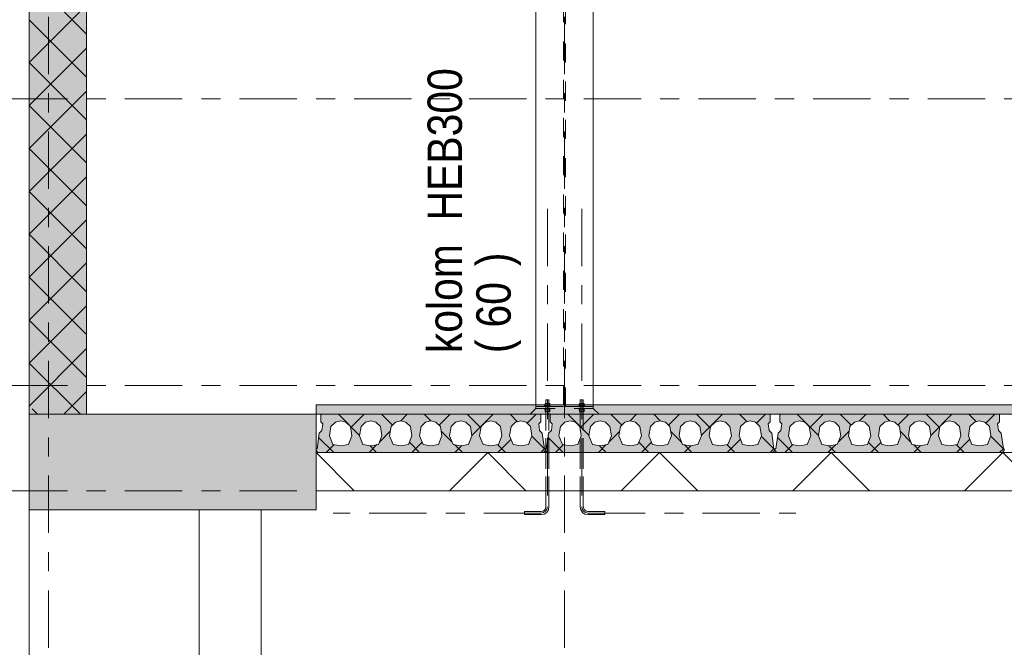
# Model space of a CAD drawing. Header units: millimetres. Extents: x -923 to -82, y -1402 to -808.
# Tile 77 of 109: x -389 to -337, y -999 to -966. Entities that reach past the tile are written whole.
import ezdxf

# ---------------------------------------------------------------- set-up
doc = ezdxf.new("R2010")
doc.units = ezdxf.units.MM
for name, pattern in [('XKITLINE00', [0]), ('XKITLINE01', [4, 1, -1, 1, -1]), ('XKITLINE03', [6, 3, -1, 1, -1])]:
    doc.linetypes.add(name, pattern=pattern)
for name, color, linetype, lineweight in [('Onderdeel', 2, 'Continuous', 0), ('Onderdeel label', 2, 'Continuous', 0), ('Stramien', 4, 'Continuous', 0)]:
    doc.layers.add(name, color=color, linetype=linetype, lineweight=lineweight)
doc.styles.add('ARIAL', font='arial.ttf')

msp = doc.modelspace()

# ---------------------------------------------------------------- hatches: boundary and pattern name
at = {"layer": 'Onderdeel'}
for points in [[(-388.083, -986.314), (-388.083, -857.914), (-385.083, -857.914), (-385.083, -986.314)], [(-373.083, -986.314), (-373.083, -985.814), (-247.385, -985.814), (-247.385, -986.314)], [(-388.083, -991.314), (-388.083, -986.314), (-373.083, -986.314), (-373.083, -991.314)]]:
    msp.add_hatch(color=256, dxfattribs=at).paths.add_polyline_path(points, flags=17)
h = msp.add_hatch(color=256, dxfattribs=at)
h.paths.add_polyline_path([(-361.248, -987.308), (-361.133, -988.114), (-361.083, -988.114), (-361.083, -988.214), (-361.183, -988.314), (-372.983, -988.314), (-373.083, -988.214), (-373.083, -988.114), (-373.033, -988.114), (-372.918, -987.308), (-372.776, -987.166), (-372.727, -986.82), (-372.833, -986.714), (-372.833, -986.314), (-361.333, -986.314), (-361.333, -986.714), (-361.439, -986.82), (-361.389, -987.166)], flags=17)
h.paths.add_polyline_path([(-362.778, -987.887), (-362.373, -987.964), (-361.967, -987.887), (-361.788, -987.445), (-361.863, -986.961), (-362.101, -986.73), (-362.373, -986.664), (-362.644, -986.73), (-362.882, -986.961), (-362.958, -987.445)])
h.paths.add_polyline_path([(-364.348, -987.887), (-363.943, -987.964), (-363.537, -987.887), (-363.358, -987.445), (-363.433, -986.961), (-363.671, -986.73), (-363.943, -986.664), (-364.214, -986.73), (-364.452, -986.961), (-364.528, -987.445)])
h.paths.add_polyline_path([(-365.918, -987.887), (-365.513, -987.964), (-365.107, -987.887), (-364.928, -987.445), (-365.003, -986.961), (-365.241, -986.73), (-365.513, -986.664), (-365.784, -986.73), (-366.022, -986.961), (-366.098, -987.445)])
h.paths.add_polyline_path([(-367.488, -987.887), (-367.083, -987.964), (-366.677, -987.887), (-366.498, -987.445), (-366.573, -986.961), (-366.811, -986.73), (-367.083, -986.664), (-367.354, -986.73), (-367.592, -986.961), (-367.668, -987.445)])
h.paths.add_polyline_path([(-369.058, -987.887), (-368.653, -987.964), (-368.247, -987.887), (-368.068, -987.445), (-368.143, -986.961), (-368.381, -986.73), (-368.653, -986.664), (-368.924, -986.73), (-369.162, -986.961), (-369.238, -987.445)])
h.paths.add_polyline_path([(-370.628, -987.887), (-370.223, -987.964), (-369.817, -987.887), (-369.638, -987.445), (-369.713, -986.961), (-369.951, -986.73), (-370.223, -986.664), (-370.494, -986.73), (-370.732, -986.961), (-370.808, -987.445)])
h.paths.add_polyline_path([(-372.198, -987.887), (-371.793, -987.964), (-371.387, -987.887), (-371.208, -987.445), (-371.283, -986.961), (-371.521, -986.73), (-371.793, -986.664), (-372.064, -986.73), (-372.302, -986.961), (-372.378, -987.445)])
h = msp.add_hatch(color=256, dxfattribs=at)
h.paths.add_polyline_path([(-349.248, -987.308), (-349.133, -988.114), (-349.083, -988.114), (-349.083, -988.214), (-349.183, -988.314), (-360.983, -988.314), (-361.083, -988.214), (-361.083, -988.114), (-361.033, -988.114), (-360.918, -987.308), (-360.776, -987.166), (-360.727, -986.82), (-360.833, -986.714), (-360.833, -986.314), (-349.333, -986.314), (-349.333, -986.714), (-349.439, -986.82), (-349.389, -987.166)], flags=17)
h.paths.add_polyline_path([(-350.778, -987.887), (-350.373, -987.964), (-349.967, -987.887), (-349.788, -987.445), (-349.863, -986.961), (-350.101, -986.73), (-350.373, -986.664), (-350.644, -986.73), (-350.882, -986.961), (-350.958, -987.445)])
h.paths.add_polyline_path([(-352.348, -987.887), (-351.943, -987.964), (-351.537, -987.887), (-351.358, -987.445), (-351.433, -986.961), (-351.671, -986.73), (-351.943, -986.664), (-352.214, -986.73), (-352.452, -986.961), (-352.528, -987.445)])
h.paths.add_polyline_path([(-353.918, -987.887), (-353.513, -987.964), (-353.107, -987.887), (-352.928, -987.445), (-353.003, -986.961), (-353.241, -986.73), (-353.513, -986.664), (-353.784, -986.73), (-354.022, -986.961), (-354.098, -987.445)])
h.paths.add_polyline_path([(-355.488, -987.887), (-355.083, -987.964), (-354.677, -987.887), (-354.498, -987.445), (-354.573, -986.961), (-354.811, -986.73), (-355.083, -986.664), (-355.354, -986.73), (-355.592, -986.961), (-355.668, -987.445)])
h.paths.add_polyline_path([(-357.058, -987.887), (-356.653, -987.964), (-356.247, -987.887), (-356.068, -987.445), (-356.143, -986.961), (-356.381, -986.73), (-356.653, -986.664), (-356.924, -986.73), (-357.162, -986.961), (-357.238, -987.445)])
h.paths.add_polyline_path([(-358.628, -987.887), (-358.223, -987.964), (-357.817, -987.887), (-357.638, -987.445), (-357.713, -986.961), (-357.951, -986.73), (-358.223, -986.664), (-358.494, -986.73), (-358.732, -986.961), (-358.808, -987.445)])
h.paths.add_polyline_path([(-360.198, -987.887), (-359.793, -987.964), (-359.387, -987.887), (-359.208, -987.445), (-359.283, -986.961), (-359.521, -986.73), (-359.793, -986.664), (-360.064, -986.73), (-360.302, -986.961), (-360.378, -987.445)])
h = msp.add_hatch(color=256, dxfattribs=at)
h.paths.add_polyline_path([(-337.248, -987.308), (-337.133, -988.114), (-337.083, -988.114), (-337.083, -988.214), (-337.183, -988.314), (-348.983, -988.314), (-349.083, -988.214), (-349.083, -988.114), (-349.033, -988.114), (-348.918, -987.308), (-348.776, -987.166), (-348.727, -986.82), (-348.833, -986.714), (-348.833, -986.314), (-337.333, -986.314), (-337.333, -986.714), (-337.439, -986.82), (-337.389, -987.166)], flags=17)
h.paths.add_polyline_path([(-338.778, -987.887), (-338.373, -987.964), (-337.967, -987.887), (-337.788, -987.445), (-337.863, -986.961), (-338.101, -986.73), (-338.373, -986.664), (-338.644, -986.73), (-338.882, -986.961), (-338.958, -987.445)])
h.paths.add_polyline_path([(-340.348, -987.887), (-339.943, -987.964), (-339.537, -987.887), (-339.358, -987.445), (-339.433, -986.961), (-339.671, -986.73), (-339.943, -986.664), (-340.214, -986.73), (-340.452, -986.961), (-340.528, -987.445)])
h.paths.add_polyline_path([(-341.918, -987.887), (-341.513, -987.964), (-341.107, -987.887), (-340.928, -987.445), (-341.003, -986.961), (-341.241, -986.73), (-341.513, -986.664), (-341.784, -986.73), (-342.022, -986.961), (-342.098, -987.445)])
h.paths.add_polyline_path([(-343.488, -987.887), (-343.083, -987.964), (-342.677, -987.887), (-342.498, -987.445), (-342.573, -986.961), (-342.811, -986.73), (-343.083, -986.664), (-343.354, -986.73), (-343.592, -986.961), (-343.668, -987.445)])
h.paths.add_polyline_path([(-345.058, -987.887), (-344.653, -987.964), (-344.247, -987.887), (-344.068, -987.445), (-344.143, -986.961), (-344.381, -986.73), (-344.653, -986.664), (-344.924, -986.73), (-345.162, -986.961), (-345.238, -987.445)])
h.paths.add_polyline_path([(-346.628, -987.887), (-346.223, -987.964), (-345.817, -987.887), (-345.638, -987.445), (-345.713, -986.961), (-345.951, -986.73), (-346.223, -986.664), (-346.494, -986.73), (-346.732, -986.961), (-346.808, -987.445)])
h.paths.add_polyline_path([(-348.198, -987.887), (-347.793, -987.964), (-347.387, -987.887), (-347.208, -987.445), (-347.283, -986.961), (-347.521, -986.73), (-347.793, -986.664), (-348.064, -986.73), (-348.302, -986.961), (-348.378, -987.445)])

# ---------------------------------------------------------------- linework, layer by layer
at = {"layer": 'Onderdeel', "linetype": 'XKITLINE00', "lineweight": 0}
for p, q in [((-388.083, -857.914), (-388.083, -986.314)), ((-385.083, -857.914), (-385.083, -986.314)), ((-358.583, -874.814), (-358.583, -985.814)), ((-361.583, -945.314), (-361.583, -985.814)), ((-385.083, -966.432), (-388.083, -963.432)), ((-388.083, -967.922), (-385.083, -964.922)), ((-385.083, -968.677), (-388.083, -965.677)), ((-388.083, -970.167), (-385.083, -967.167)), ((-385.083, -970.922), (-388.083, -967.922)), ((-388.083, -972.412), (-385.083, -969.412)), ((-385.083, -973.167), (-388.083, -970.167)), ((-388.083, -974.657), (-385.083, -971.657)), ((-385.083, -975.412), (-388.083, -972.412)), ((-388.083, -976.902), (-385.083, -973.902)), ((-385.083, -977.657), (-388.083, -974.657)), ((-388.083, -979.147), (-385.083, -976.147)), ((-385.083, -979.902), (-388.083, -976.902)), ((-388.083, -981.392), (-385.083, -978.392)), ((-385.083, -982.147), (-388.083, -979.147)), ((-388.083, -983.637), (-385.083, -980.637)), ((-385.083, -984.392), (-388.083, -981.392)), ((-388.083, -985.882), (-385.083, -982.882)), ((-385.406, -986.314), (-388.083, -983.637)), ((-386.269, -986.314), (-385.083, -985.127)), ((-387.651, -986.314), (-387.928, -986.036)), ((-373.083, -986.314), (-373.083, -985.814)), ((-373.083, -985.814), (-247.385, -985.814)), ((-388.083, -986.314), (-385.083, -986.314)), ((-388.083, -986.314), (-373.083, -986.314)), ((-388.083, -991.314), (-388.083, -986.314)), ((-385.083, -986.314), (-385.083, -986.314)), ((-373.083, -986.314), (-247.385, -986.314)), ((-373.083, -991.314), (-373.083, -986.314)), ((-372.833, -986.314), (-361.333, -986.314)), ((-372.833, -986.314), (-372.833, -986.714)), ((-372.833, -986.343), (-372.811, -986.321)), ((-372.833, -986.714), (-372.727, -986.82)), ((-372.064, -986.73), (-372.302, -986.961)), ((-371.793, -986.664), (-372.064, -986.73)), ((-370.804, -987.422), (-371.913, -986.314)), ((-371.521, -986.73), (-371.793, -986.664)), ((-371.283, -986.961), (-371.521, -986.73)), ((-371.273, -987.028), (-370.558, -986.314)), ((-370.732, -986.961), (-370.494, -986.73)), ((-370.494, -986.73), (-370.223, -986.664)), ((-370.223, -986.664), (-369.951, -986.73)), ((-369.951, -986.73), (-369.713, -986.961)), ((-369.09, -986.891), (-369.668, -986.314)), ((-369.162, -986.961), (-368.924, -986.73)), ((-368.924, -986.73), (-368.653, -986.664)), ((-368.667, -986.667), (-368.313, -986.314)), ((-368.653, -986.664), (-368.381, -986.73)), ((-368.381, -986.73), (-368.143, -986.961)), ((-367.592, -986.961), (-367.354, -986.73)), ((-367.067, -986.669), (-367.423, -986.314)), ((-367.354, -986.73), (-367.083, -986.664)), ((-367.083, -986.664), (-366.811, -986.73)), ((-366.811, -986.73), (-366.573, -986.961)), ((-366.645, -986.891), (-366.068, -986.314)), ((-366.022, -986.961), (-365.784, -986.73)), ((-365.784, -986.73), (-365.513, -986.664)), ((-365.513, -986.664), (-365.241, -986.73)), ((-365.241, -986.73), (-365.003, -986.961)), ((-364.463, -987.029), (-365.178, -986.314)), ((-364.931, -987.422), (-363.823, -986.314)), ((-364.452, -986.961), (-364.214, -986.73)), ((-364.214, -986.73), (-363.943, -986.664)), ((-363.943, -986.664), (-363.671, -986.73)), ((-363.671, -986.73), (-363.433, -986.961)), ((-362.541, -986.705), (-362.933, -986.314)), ((-362.882, -986.961), (-362.644, -986.73)), ((-362.644, -986.73), (-362.373, -986.664)), ((-362.373, -986.664), (-362.101, -986.73)), ((-362.101, -986.73), (-361.863, -986.961)), ((-362.047, -986.783), (-361.578, -986.314)), ((-361.439, -986.82), (-361.333, -986.714)), ((-361.333, -986.314), (-361.333, -986.714)), ((-360.833, -986.314), (-349.333, -986.314)), ((-360.833, -986.314), (-360.833, -986.714)), ((-360.833, -986.343), (-360.811, -986.321)), ((-360.833, -986.714), (-360.727, -986.82)), ((-360.064, -986.73), (-360.302, -986.961)), ((-359.793, -986.664), (-360.064, -986.73)), ((-358.804, -987.422), (-359.913, -986.314)), ((-359.521, -986.73), (-359.793, -986.664)), ((-359.283, -986.961), (-359.521, -986.73)), ((-359.273, -987.028), (-358.558, -986.314)), ((-358.732, -986.961), (-358.494, -986.73)), ((-358.494, -986.73), (-358.223, -986.664)), ((-358.223, -986.664), (-357.951, -986.73)), ((-357.951, -986.73), (-357.713, -986.961)), ((-357.09, -986.891), (-357.668, -986.314)), ((-357.162, -986.961), (-356.924, -986.73)), ((-356.924, -986.73), (-356.653, -986.664)), ((-356.667, -986.667), (-356.313, -986.314)), ((-356.653, -986.664), (-356.381, -986.73)), ((-356.381, -986.73), (-356.143, -986.961)), ((-355.592, -986.961), (-355.354, -986.73)), ((-355.067, -986.669), (-355.423, -986.314)), ((-355.354, -986.73), (-355.083, -986.664)), ((-355.083, -986.664), (-354.811, -986.73)), ((-354.811, -986.73), (-354.573, -986.961)), ((-354.645, -986.891), (-354.068, -986.314)), ((-354.022, -986.961), (-353.784, -986.73)), ((-353.784, -986.73), (-353.513, -986.664)), ((-353.513, -986.664), (-353.241, -986.73)), ((-353.241, -986.73), (-353.003, -986.961)), ((-352.463, -987.029), (-353.178, -986.314)), ((-352.931, -987.422), (-351.823, -986.314)), ((-352.452, -986.961), (-352.214, -986.73)), ((-352.214, -986.73), (-351.943, -986.664)), ((-351.943, -986.664), (-351.671, -986.73)), ((-351.671, -986.73), (-351.433, -986.961)), ((-350.541, -986.705), (-350.933, -986.314)), ((-350.882, -986.961), (-350.644, -986.73)), ((-350.644, -986.73), (-350.373, -986.664)), ((-350.373, -986.664), (-350.101, -986.73)), ((-350.101, -986.73), (-349.863, -986.961)), ((-350.047, -986.783), (-349.578, -986.314)), ((-349.439, -986.82), (-349.333, -986.714)), ((-349.333, -986.314), (-349.333, -986.714)), ((-348.833, -986.314), (-337.333, -986.314)), ((-348.833, -986.314), (-348.833, -986.714)), ((-348.833, -986.343), (-348.811, -986.321)), ((-348.833, -986.714), (-348.727, -986.82)), ((-348.064, -986.73), (-348.302, -986.961)), ((-347.793, -986.664), (-348.064, -986.73)), ((-346.804, -987.422), (-347.913, -986.314)), ((-347.521, -986.73), (-347.793, -986.664)), ((-347.283, -986.961), (-347.521, -986.73)), ((-347.273, -987.028), (-346.558, -986.314)), ((-346.732, -986.961), (-346.494, -986.73)), ((-346.494, -986.73), (-346.223, -986.664)), ((-346.223, -986.664), (-345.951, -986.73)), ((-345.951, -986.73), (-345.713, -986.961)), ((-345.09, -986.891), (-345.668, -986.314)), ((-345.162, -986.961), (-344.924, -986.73)), ((-344.924, -986.73), (-344.653, -986.664)), ((-344.667, -986.667), (-344.313, -986.314)), ((-344.653, -986.664), (-344.381, -986.73)), ((-344.381, -986.73), (-344.143, -986.961)), ((-343.592, -986.961), (-343.354, -986.73)), ((-343.067, -986.669), (-343.423, -986.314)), ((-343.354, -986.73), (-343.083, -986.664)), ((-343.083, -986.664), (-342.811, -986.73)), ((-342.811, -986.73), (-342.573, -986.961)), ((-342.645, -986.891), (-342.068, -986.314)), ((-342.022, -986.961), (-341.784, -986.73)), ((-341.784, -986.73), (-341.513, -986.664)), ((-341.513, -986.664), (-341.241, -986.73)), ((-341.241, -986.73), (-341.003, -986.961)), ((-340.463, -987.029), (-341.178, -986.314)), ((-340.931, -987.422), (-339.823, -986.314)), ((-340.452, -986.961), (-340.214, -986.73)), ((-340.214, -986.73), (-339.943, -986.664)), ((-339.943, -986.664), (-339.671, -986.73)), ((-339.671, -986.73), (-339.433, -986.961)), ((-338.541, -986.705), (-338.933, -986.314)), ((-338.882, -986.961), (-338.644, -986.73)), ((-338.644, -986.73), (-338.373, -986.664)), ((-338.373, -986.664), (-338.101, -986.73)), ((-338.101, -986.73), (-337.863, -986.961)), ((-338.047, -986.783), (-337.578, -986.314)), ((-337.439, -986.82), (-337.333, -986.714)), ((-337.333, -986.314), (-337.333, -986.714)), ((-372.776, -987.166), (-372.918, -987.308)), ((-372.727, -986.82), (-372.776, -987.166)), ((-372.302, -986.961), (-372.378, -987.445)), ((-371.208, -987.445), (-371.283, -986.961)), ((-370.808, -987.445), (-370.732, -986.961)), ((-369.77, -987.771), (-369.199, -987.2)), ((-369.713, -986.961), (-369.638, -987.445)), ((-369.238, -987.445), (-369.162, -986.961)), ((-368.143, -986.961), (-368.068, -987.445)), ((-367.668, -987.445), (-367.592, -986.961)), ((-366.573, -986.961), (-366.498, -987.445)), ((-365.965, -987.771), (-366.536, -987.2)), ((-366.098, -987.445), (-366.022, -986.961)), ((-365.003, -986.961), (-364.928, -987.445)), ((-364.528, -987.445), (-364.452, -986.961)), ((-363.433, -986.961), (-363.358, -987.445)), ((-362.958, -987.445), (-362.882, -986.961)), ((-361.863, -986.961), (-361.788, -987.445)), ((-361.389, -987.166), (-361.439, -986.82)), ((-361.248, -987.308), (-361.389, -987.166)), ((-360.776, -987.166), (-360.918, -987.308)), ((-360.727, -986.82), (-360.776, -987.166)), ((-360.302, -986.961), (-360.378, -987.445)), ((-359.208, -987.445), (-359.283, -986.961)), ((-358.808, -987.445), (-358.732, -986.961)), ((-357.77, -987.771), (-357.199, -987.2)), ((-357.713, -986.961), (-357.638, -987.445)), ((-357.238, -987.445), (-357.162, -986.961)), ((-356.143, -986.961), (-356.068, -987.445)), ((-355.668, -987.445), (-355.592, -986.961)), ((-354.573, -986.961), (-354.498, -987.445)), ((-353.965, -987.771), (-354.536, -987.2)), ((-354.098, -987.445), (-354.022, -986.961)), ((-353.003, -986.961), (-352.928, -987.445)), ((-352.528, -987.445), (-352.452, -986.961)), ((-351.433, -986.961), (-351.358, -987.445)), ((-350.958, -987.445), (-350.882, -986.961)), ((-349.863, -986.961), (-349.788, -987.445)), ((-349.389, -987.166), (-349.439, -986.82)), ((-349.248, -987.308), (-349.389, -987.166)), ((-348.776, -987.166), (-348.918, -987.308)), ((-348.727, -986.82), (-348.776, -987.166)), ((-348.302, -986.961), (-348.378, -987.445)), ((-347.208, -987.445), (-347.283, -986.961)), ((-346.808, -987.445), (-346.732, -986.961)), ((-345.77, -987.771), (-345.199, -987.2)), ((-345.713, -986.961), (-345.638, -987.445)), ((-345.238, -987.445), (-345.162, -986.961)), ((-344.143, -986.961), (-344.068, -987.445)), ((-343.668, -987.445), (-343.592, -986.961)), ((-342.573, -986.961), (-342.498, -987.445)), ((-341.965, -987.771), (-342.536, -987.2)), ((-342.098, -987.445), (-342.022, -986.961)), ((-341.003, -986.961), (-340.928, -987.445)), ((-340.528, -987.445), (-340.452, -986.961)), ((-339.433, -986.961), (-339.358, -987.445)), ((-338.958, -987.445), (-338.882, -986.961)), ((-337.863, -986.961), (-337.788, -987.445)), ((-337.389, -987.166), (-337.439, -986.82)), ((-337.248, -987.308), (-337.389, -987.166)), ((-372.918, -987.308), (-373.033, -988.114)), ((-372.158, -988.314), (-372.948, -987.523)), ((-372.378, -987.445), (-372.198, -987.887)), ((-371.387, -987.887), (-371.208, -987.445)), ((-370.628, -987.887), (-370.808, -987.445)), ((-369.638, -987.445), (-369.817, -987.887)), ((-369.058, -987.887), (-369.238, -987.445)), ((-368.068, -987.445), (-368.247, -987.887)), ((-367.668, -988.314), (-368.203, -987.778)), ((-368.068, -988.314), (-367.532, -987.778)), ((-367.488, -987.887), (-367.668, -987.445)), ((-366.498, -987.445), (-366.677, -987.887)), ((-365.918, -987.887), (-366.098, -987.445)), ((-364.928, -987.445), (-365.107, -987.887)), ((-364.348, -987.887), (-364.528, -987.445)), ((-363.578, -988.314), (-362.886, -987.622)), ((-363.358, -987.445), (-363.537, -987.887)), ((-362.778, -987.887), (-362.958, -987.445)), ((-361.788, -987.445), (-361.967, -987.887)), ((-361.133, -988.114), (-361.794, -987.453)), ((-361.133, -988.114), (-361.248, -987.308)), ((-360.918, -987.308), (-361.033, -988.114)), ((-360.158, -988.314), (-360.948, -987.523)), ((-360.378, -987.445), (-360.198, -987.887)), ((-359.387, -987.887), (-359.208, -987.445)), ((-358.628, -987.887), (-358.808, -987.445)), ((-357.638, -987.445), (-357.817, -987.887)), ((-357.058, -987.887), (-357.238, -987.445)), ((-356.068, -987.445), (-356.247, -987.887)), ((-355.668, -988.314), (-356.203, -987.778)), ((-356.068, -988.314), (-355.532, -987.778)), ((-355.488, -987.887), (-355.668, -987.445)), ((-354.498, -987.445), (-354.677, -987.887)), ((-353.918, -987.887), (-354.098, -987.445)), ((-352.928, -987.445), (-353.107, -987.887)), ((-352.348, -987.887), (-352.528, -987.445)), ((-351.578, -988.314), (-350.886, -987.622)), ((-351.358, -987.445), (-351.537, -987.887)), ((-350.778, -987.887), (-350.958, -987.445)), ((-349.788, -987.445), (-349.967, -987.887)), ((-349.133, -988.114), (-349.794, -987.453)), ((-349.133, -988.114), (-349.248, -987.308)), ((-348.918, -987.308), (-349.033, -988.114)), ((-348.158, -988.314), (-348.948, -987.523)), ((-348.378, -987.445), (-348.198, -987.887)), ((-347.387, -987.887), (-347.208, -987.445)), ((-346.628, -987.887), (-346.808, -987.445)), ((-345.638, -987.445), (-345.817, -987.887)), ((-345.058, -987.887), (-345.238, -987.445)), ((-344.068, -987.445), (-344.247, -987.887)), ((-343.668, -988.314), (-344.203, -987.778)), ((-344.068, -988.314), (-343.532, -987.778)), ((-343.488, -987.887), (-343.668, -987.445)), ((-342.498, -987.445), (-342.677, -987.887)), ((-341.918, -987.887), (-342.098, -987.445)), ((-340.928, -987.445), (-341.107, -987.887)), ((-340.348, -987.887), (-340.528, -987.445)), ((-339.578, -988.314), (-338.886, -987.622)), ((-339.358, -987.445), (-339.537, -987.887)), ((-338.778, -987.887), (-338.958, -987.445)), ((-337.788, -987.445), (-337.967, -987.887)), ((-337.133, -988.114), (-337.794, -987.453)), ((-337.133, -988.114), (-337.248, -987.308)), ((-373.033, -988.114), (-373.083, -988.114)), ((-373.083, -988.114), (-373.083, -988.214)), ((-373.083, -988.214), (-372.983, -988.314)), ((-371.083, -990.314), (-373.083, -988.314)), ((-373.083, -990.314), (-373.083, -988.314)), ((-373.083, -988.314), (-247.385, -988.314)), ((-372.983, -988.314), (-361.183, -988.314)), ((-372.558, -988.314), (-372.142, -987.898)), ((-372.198, -987.887), (-371.793, -987.964)), ((-371.793, -987.964), (-371.387, -987.887)), ((-370.223, -987.964), (-370.628, -987.887)), ((-370.313, -988.314), (-369.902, -987.903)), ((-369.913, -988.314), (-370.272, -987.954)), ((-369.817, -987.887), (-370.223, -987.964)), ((-368.653, -987.964), (-369.058, -987.887)), ((-368.247, -987.887), (-368.653, -987.964)), ((-367.083, -987.964), (-367.488, -987.887)), ((-366.677, -987.887), (-367.083, -987.964)), ((-366.102, -990.314), (-364.102, -988.314)), ((-365.513, -987.964), (-365.918, -987.887)), ((-365.423, -988.314), (-365.833, -987.903)), ((-365.823, -988.314), (-365.463, -987.954)), ((-365.107, -987.887), (-365.513, -987.964)), ((-363.943, -987.964), (-364.348, -987.887)), ((-362.102, -990.314), (-364.102, -988.314)), ((-363.537, -987.887), (-363.943, -987.964)), ((-363.178, -988.314), (-363.594, -987.898)), ((-362.373, -987.964), (-362.778, -987.887)), ((-362.373, -987.964), (-361.967, -987.887)), ((-361.333, -988.314), (-361.133, -988.114)), ((-361.183, -988.314), (-361.083, -988.214)), ((-361.133, -988.114), (-361.133, -988.114)), ((-361.083, -988.164), (-361.133, -988.114)), ((-361.083, -988.114), (-361.133, -988.114)), ((-361.033, -988.114), (-361.083, -988.114)), ((-361.083, -988.114), (-361.083, -988.214)), ((-361.083, -988.114), (-361.083, -988.214)), ((-361.083, -988.214), (-360.983, -988.314)), ((-360.983, -988.314), (-349.183, -988.314)), ((-360.558, -988.314), (-360.142, -987.898)), ((-360.198, -987.887), (-359.793, -987.964)), ((-359.793, -987.964), (-359.387, -987.887)), ((-358.223, -987.964), (-358.628, -987.887)), ((-358.313, -988.314), (-357.902, -987.903)), ((-357.913, -988.314), (-358.272, -987.954)), ((-357.817, -987.887), (-358.223, -987.964)), ((-357.122, -990.314), (-355.122, -988.314)), ((-356.653, -987.964), (-357.058, -987.887)), ((-356.247, -987.887), (-356.653, -987.964)), ((-355.083, -987.964), (-355.488, -987.887)), ((-353.122, -990.314), (-355.122, -988.314)), ((-354.677, -987.887), (-355.083, -987.964)), ((-353.513, -987.964), (-353.918, -987.887)), ((-353.423, -988.314), (-353.833, -987.903)), ((-353.823, -988.314), (-353.463, -987.954)), ((-353.107, -987.887), (-353.513, -987.964)), ((-351.943, -987.964), (-352.348, -987.887)), ((-351.537, -987.887), (-351.943, -987.964)), ((-351.178, -988.314), (-351.594, -987.898)), ((-350.373, -987.964), (-350.778, -987.887)), ((-350.373, -987.964), (-349.967, -987.887)), ((-349.333, -988.314), (-349.133, -988.114)), ((-349.183, -988.314), (-349.083, -988.214)), ((-349.133, -988.114), (-349.133, -988.114)), ((-349.083, -988.164), (-349.133, -988.114)), ((-349.083, -988.114), (-349.133, -988.114)), ((-349.083, -988.114), (-349.083, -988.214)), ((-349.033, -988.114), (-349.083, -988.114)), ((-349.083, -988.114), (-349.083, -988.214)), ((-349.083, -988.214), (-348.983, -988.314)), ((-348.983, -988.314), (-337.183, -988.314)), ((-348.558, -988.314), (-348.142, -987.898)), ((-348.198, -987.887), (-347.793, -987.964)), ((-348.142, -990.314), (-346.142, -988.314)), ((-347.793, -987.964), (-347.387, -987.887)), ((-346.223, -987.964), (-346.628, -987.887)), ((-346.313, -988.314), (-345.902, -987.903)), ((-345.913, -988.314), (-346.272, -987.954)), ((-345.817, -987.887), (-346.223, -987.964)), ((-344.142, -990.314), (-346.142, -988.314)), ((-344.653, -987.964), (-345.058, -987.887)), ((-344.247, -987.887), (-344.653, -987.964)), ((-343.083, -987.964), (-343.488, -987.887)), ((-342.677, -987.887), (-343.083, -987.964)), ((-341.513, -987.964), (-341.918, -987.887)), ((-341.423, -988.314), (-341.833, -987.903)), ((-341.823, -988.314), (-341.463, -987.954)), ((-341.107, -987.887), (-341.513, -987.964)), ((-339.943, -987.964), (-340.348, -987.887)), ((-339.537, -987.887), (-339.943, -987.964)), ((-339.178, -988.314), (-339.594, -987.898)), ((-339.162, -990.314), (-337.162, -988.314)), ((-338.373, -987.964), (-338.778, -987.887)), ((-338.373, -987.964), (-337.967, -987.887)), ((-337.333, -988.314), (-337.133, -988.114)), ((-337.183, -988.314), (-337.083, -988.214)), ((-335.162, -990.314), (-337.162, -988.314)), ((-337.133, -988.114), (-337.133, -988.114)), ((-337.083, -988.164), (-337.133, -988.114)), ((-337.083, -988.114), (-337.133, -988.114)), ((-337.083, -988.114), (-337.083, -988.214)), ((-247.385, -990.314), (-373.083, -990.314)), ((-388.083, -1000.314), (-388.083, -991.314)), ((-388.083, -991.314), (-373.083, -991.314)), ((-379.203, -1054.523), (-379.203, -991.314)), ((-375.963, -1054.523), (-375.963, -991.314)), ((-373.083, -991.314), (-373.083, -991.314))]:
    msp.add_line(p, q, dxfattribs=at)
at = {"layer": 'Onderdeel', "linetype": 'XKITLINE01', "lineweight": 0}
for p, q in [((-360.138, -874.814), (-360.138, -985.914)), ((-360.028, -985.914), (-360.028, -874.814)), ((-361.103, -985.754), (-360.863, -985.754)), ((-361.103, -985.754), (-361.103, -985.874)), ((-360.863, -985.754), (-361.103, -985.754)), ((-361.103, -985.754), (-361.103, -985.874)), ((-361.063, -985.564), (-360.903, -985.564)), ((-361.063, -991.164), (-361.063, -985.564)), ((-360.903, -985.564), (-361.063, -985.564)), ((-361.063, -985.564), (-361.063, -991.164)), ((-360.903, -985.564), (-360.903, -991.164)), ((-360.903, -991.164), (-360.903, -985.564)), ((-360.863, -985.754), (-360.863, -985.874)), ((-360.863, -985.754), (-360.863, -985.874)), ((-359.303, -985.754), (-359.063, -985.754)), ((-359.303, -985.754), (-359.303, -985.874)), ((-359.063, -985.754), (-359.303, -985.754)), ((-359.303, -985.754), (-359.303, -985.874)), ((-359.263, -985.564), (-359.103, -985.564)), ((-359.263, -991.164), (-359.263, -985.564)), ((-359.103, -985.564), (-359.263, -985.564)), ((-359.263, -985.564), (-359.263, -991.164)), ((-359.103, -985.564), (-359.103, -991.164)), ((-359.103, -991.164), (-359.103, -985.564)), ((-359.063, -985.754), (-359.063, -985.874)), ((-359.063, -985.754), (-359.063, -985.874)), ((-373.083, -985.814), (-373.083, -986.314)), ((-247.385, -985.814), (-373.083, -985.814)), ((-373.083, -985.814), (-373.083, -986.314)), ((-361.583, -986.014), (-361.883, -986.314)), ((-361.583, -985.814), (-361.583, -985.914)), ((-361.583, -985.914), (-361.583, -985.914)), ((-361.583, -985.914), (-358.583, -985.914)), ((-358.583, -985.914), (-361.583, -985.914)), ((-361.583, -985.914), (-361.583, -985.914)), ((-361.583, -985.914), (-360.138, -985.914)), ((-360.138, -985.914), (-361.583, -985.914)), ((-358.583, -985.914), (-361.583, -985.914)), ((-361.583, -985.914), (-361.583, -986.014)), ((-361.583, -986.014), (-358.583, -986.014)), ((-358.583, -986.014), (-361.583, -986.014)), ((-361.133, -985.874), (-360.833, -985.874)), ((-361.133, -985.874), (-361.133, -985.914)), ((-360.833, -985.874), (-361.133, -985.874)), ((-361.133, -985.874), (-361.133, -985.914)), ((-361.133, -985.914), (-360.833, -985.914)), ((-360.833, -985.914), (-361.133, -985.914)), ((-361.133, -986.014), (-360.833, -986.014)), ((-361.133, -986.014), (-361.133, -986.054)), ((-360.833, -986.014), (-361.133, -986.014)), ((-361.133, -986.014), (-361.133, -986.054)), ((-361.133, -986.054), (-360.833, -986.054)), ((-360.833, -986.054), (-361.133, -986.054)), ((-361.103, -985.874), (-360.863, -985.874)), ((-360.863, -985.874), (-361.103, -985.874)), ((-361.103, -986.054), (-360.863, -986.054)), ((-361.103, -986.054), (-361.103, -986.174)), ((-360.863, -986.054), (-361.103, -986.054)), ((-361.103, -986.054), (-361.103, -986.174)), ((-361.103, -986.174), (-360.863, -986.174)), ((-360.863, -986.174), (-361.103, -986.174)), ((-360.863, -986.054), (-360.863, -986.174)), ((-360.863, -986.054), (-360.863, -986.174)), ((-360.833, -985.874), (-360.833, -985.914)), ((-360.833, -985.874), (-360.833, -985.914)), ((-360.833, -986.014), (-360.833, -986.054)), ((-360.833, -986.014), (-360.833, -986.054)), ((-360.138, -985.914), (-360.138, -985.914)), ((-358.583, -985.914), (-360.028, -985.914)), ((-360.028, -985.914), (-360.028, -985.914)), ((-360.028, -985.914), (-358.583, -985.914)), ((-359.333, -985.874), (-359.033, -985.874)), ((-359.333, -985.874), (-359.333, -985.914)), ((-359.033, -985.874), (-359.333, -985.874)), ((-359.333, -985.874), (-359.333, -985.914)), ((-359.333, -985.914), (-359.033, -985.914)), ((-359.033, -985.914), (-359.333, -985.914)), ((-359.333, -986.014), (-359.033, -986.014)), ((-359.333, -986.014), (-359.333, -986.054)), ((-359.033, -986.014), (-359.333, -986.014)), ((-359.333, -986.014), (-359.333, -986.054)), ((-359.333, -986.054), (-359.033, -986.054)), ((-359.033, -986.054), (-359.333, -986.054)), ((-359.303, -985.874), (-359.063, -985.874)), ((-359.063, -985.874), (-359.303, -985.874)), ((-359.063, -986.054), (-359.303, -986.054)), ((-359.303, -986.054), (-359.303, -986.174)), ((-359.303, -986.054), (-359.063, -986.054)), ((-359.303, -986.054), (-359.303, -986.174)), ((-359.063, -986.174), (-359.303, -986.174)), ((-359.303, -986.174), (-359.063, -986.174)), ((-359.063, -986.054), (-359.063, -986.174)), ((-359.063, -986.054), (-359.063, -986.174)), ((-359.033, -985.874), (-359.033, -985.914)), ((-359.033, -985.874), (-359.033, -985.914)), ((-359.033, -986.014), (-359.033, -986.054)), ((-359.033, -986.014), (-359.033, -986.054)), ((-358.583, -985.814), (-358.583, -985.914)), ((-358.583, -985.914), (-358.583, -985.914)), ((-358.583, -985.914), (-358.583, -985.914)), ((-358.583, -986.014), (-358.583, -985.914)), ((-358.283, -986.314), (-358.583, -986.014)), ((-373.083, -986.314), (-247.385, -986.314)), ((-373.083, -986.314), (-247.385, -986.314)), ((-373.083, -986.314), (-373.083, -990.314)), ((-373.083, -986.314), (-373.083, -986.314)), ((-373.083, -986.314), (-373.083, -990.314)), ((-373.083, -990.314), (-373.083, -986.314)), ((-361.333, -986.314), (-372.833, -986.314)), ((-372.833, -986.314), (-372.833, -986.714)), ((-372.833, -986.714), (-372.727, -986.82)), ((-372.302, -986.961), (-372.064, -986.73)), ((-372.064, -986.73), (-371.793, -986.664)), ((-371.793, -986.664), (-371.521, -986.73)), ((-371.521, -986.73), (-371.283, -986.961)), ((-370.732, -986.961), (-370.494, -986.73)), ((-370.494, -986.73), (-370.223, -986.664)), ((-370.223, -986.664), (-369.951, -986.73)), ((-369.951, -986.73), (-369.713, -986.961)), ((-369.162, -986.961), (-368.924, -986.73)), ((-368.924, -986.73), (-368.653, -986.664)), ((-368.653, -986.664), (-368.381, -986.73)), ((-368.381, -986.73), (-368.143, -986.961)), ((-367.592, -986.961), (-367.354, -986.73)), ((-367.354, -986.73), (-367.083, -986.664)), ((-367.083, -986.664), (-366.811, -986.73)), ((-366.811, -986.73), (-366.573, -986.961)), ((-366.022, -986.961), (-365.784, -986.73)), ((-365.784, -986.73), (-365.513, -986.664)), ((-365.513, -986.664), (-365.241, -986.73)), ((-365.241, -986.73), (-365.003, -986.961)), ((-364.452, -986.961), (-364.214, -986.73)), ((-364.214, -986.73), (-363.943, -986.664)), ((-363.943, -986.664), (-363.671, -986.73)), ((-363.671, -986.73), (-363.433, -986.961)), ((-362.882, -986.961), (-362.644, -986.73)), ((-362.644, -986.73), (-362.373, -986.664)), ((-362.373, -986.664), (-362.101, -986.73)), ((-362.101, -986.73), (-361.863, -986.961)), ((-361.883, -986.314), (-358.283, -986.314)), ((-361.439, -986.82), (-361.333, -986.714)), ((-361.333, -986.714), (-361.333, -986.314)), ((-349.333, -986.314), (-360.833, -986.314)), ((-360.833, -986.314), (-360.833, -986.714)), ((-360.833, -986.714), (-360.727, -986.82)), ((-360.302, -986.961), (-360.064, -986.73)), ((-360.064, -986.73), (-359.793, -986.664)), ((-359.793, -986.664), (-359.521, -986.73)), ((-359.521, -986.73), (-359.283, -986.961)), ((-358.732, -986.961), (-358.494, -986.73)), ((-358.494, -986.73), (-358.223, -986.664)), ((-358.223, -986.664), (-357.951, -986.73)), ((-357.951, -986.73), (-357.713, -986.961)), ((-357.162, -986.961), (-356.924, -986.73)), ((-356.924, -986.73), (-356.653, -986.664)), ((-356.653, -986.664), (-356.381, -986.73)), ((-356.381, -986.73), (-356.143, -986.961)), ((-355.592, -986.961), (-355.354, -986.73)), ((-355.354, -986.73), (-355.083, -986.664)), ((-355.083, -986.664), (-354.811, -986.73)), ((-354.811, -986.73), (-354.573, -986.961)), ((-354.022, -986.961), (-353.784, -986.73)), ((-353.784, -986.73), (-353.513, -986.664)), ((-353.513, -986.664), (-353.241, -986.73)), ((-353.241, -986.73), (-353.003, -986.961)), ((-352.452, -986.961), (-352.214, -986.73)), ((-352.214, -986.73), (-351.943, -986.664)), ((-351.943, -986.664), (-351.671, -986.73)), ((-351.671, -986.73), (-351.433, -986.961)), ((-350.882, -986.961), (-350.644, -986.73)), ((-350.644, -986.73), (-350.373, -986.664)), ((-350.373, -986.664), (-350.101, -986.73)), ((-350.101, -986.73), (-349.863, -986.961)), ((-349.439, -986.82), (-349.333, -986.714)), ((-349.333, -986.714), (-349.333, -986.314)), ((-337.333, -986.314), (-348.833, -986.314)), ((-348.833, -986.314), (-348.833, -986.714)), ((-348.833, -986.714), (-348.727, -986.82)), ((-348.302, -986.961), (-348.064, -986.73)), ((-348.064, -986.73), (-347.793, -986.664)), ((-347.793, -986.664), (-347.521, -986.73)), ((-347.521, -986.73), (-347.283, -986.961)), ((-346.732, -986.961), (-346.494, -986.73)), ((-346.494, -986.73), (-346.223, -986.664)), ((-346.223, -986.664), (-345.951, -986.73)), ((-345.951, -986.73), (-345.713, -986.961)), ((-345.162, -986.961), (-344.924, -986.73)), ((-344.924, -986.73), (-344.653, -986.664)), ((-344.653, -986.664), (-344.381, -986.73)), ((-344.381, -986.73), (-344.143, -986.961)), ((-343.592, -986.961), (-343.354, -986.73)), ((-343.354, -986.73), (-343.083, -986.664)), ((-343.083, -986.664), (-342.811, -986.73)), ((-342.811, -986.73), (-342.573, -986.961)), ((-342.022, -986.961), (-341.784, -986.73)), ((-341.784, -986.73), (-341.513, -986.664)), ((-341.513, -986.664), (-341.241, -986.73)), ((-341.241, -986.73), (-341.003, -986.961)), ((-340.452, -986.961), (-340.214, -986.73)), ((-340.214, -986.73), (-339.943, -986.664)), ((-339.943, -986.664), (-339.671, -986.73)), ((-339.671, -986.73), (-339.433, -986.961)), ((-338.882, -986.961), (-338.644, -986.73)), ((-338.644, -986.73), (-338.373, -986.664)), ((-338.373, -986.664), (-338.101, -986.73)), ((-338.101, -986.73), (-337.863, -986.961)), ((-337.439, -986.82), (-337.333, -986.714)), ((-337.333, -986.714), (-337.333, -986.314)), ((-372.776, -987.166), (-372.918, -987.308)), ((-372.727, -986.82), (-372.776, -987.166)), ((-372.378, -987.445), (-372.302, -986.961)), ((-371.283, -986.961), (-371.208, -987.445)), ((-370.808, -987.445), (-370.732, -986.961)), ((-369.713, -986.961), (-369.638, -987.445)), ((-369.238, -987.445), (-369.162, -986.961)), ((-368.143, -986.961), (-368.068, -987.445)), ((-367.668, -987.445), (-367.592, -986.961)), ((-366.573, -986.961), (-366.498, -987.445)), ((-366.098, -987.445), (-366.022, -986.961)), ((-365.003, -986.961), (-364.928, -987.445)), ((-364.528, -987.445), (-364.452, -986.961)), ((-363.433, -986.961), (-363.358, -987.445)), ((-362.958, -987.445), (-362.882, -986.961)), ((-361.863, -986.961), (-361.788, -987.445)), ((-361.389, -987.166), (-361.439, -986.82)), ((-361.248, -987.308), (-361.389, -987.166)), ((-360.776, -987.166), (-360.918, -987.308)), ((-360.727, -986.82), (-360.776, -987.166)), ((-360.378, -987.445), (-360.302, -986.961)), ((-359.283, -986.961), (-359.208, -987.445)), ((-358.808, -987.445), (-358.732, -986.961)), ((-357.713, -986.961), (-357.638, -987.445)), ((-357.238, -987.445), (-357.162, -986.961)), ((-356.143, -986.961), (-356.068, -987.445)), ((-355.668, -987.445), (-355.592, -986.961)), ((-354.573, -986.961), (-354.498, -987.445)), ((-354.098, -987.445), (-354.022, -986.961)), ((-353.003, -986.961), (-352.928, -987.445)), ((-352.528, -987.445), (-352.452, -986.961)), ((-351.433, -986.961), (-351.358, -987.445)), ((-350.958, -987.445), (-350.882, -986.961)), ((-349.863, -986.961), (-349.788, -987.445)), ((-349.389, -987.166), (-349.439, -986.82)), ((-349.248, -987.308), (-349.389, -987.166)), ((-348.776, -987.166), (-348.918, -987.308)), ((-348.727, -986.82), (-348.776, -987.166)), ((-348.378, -987.445), (-348.302, -986.961)), ((-347.283, -986.961), (-347.208, -987.445)), ((-346.808, -987.445), (-346.732, -986.961)), ((-345.713, -986.961), (-345.638, -987.445)), ((-345.238, -987.445), (-345.162, -986.961)), ((-344.143, -986.961), (-344.068, -987.445)), ((-343.668, -987.445), (-343.592, -986.961)), ((-342.573, -986.961), (-342.498, -987.445)), ((-342.098, -987.445), (-342.022, -986.961)), ((-341.003, -986.961), (-340.928, -987.445)), ((-340.528, -987.445), (-340.452, -986.961)), ((-339.433, -986.961), (-339.358, -987.445)), ((-338.958, -987.445), (-338.882, -986.961)), ((-337.863, -986.961), (-337.788, -987.445)), ((-337.389, -987.166), (-337.439, -986.82)), ((-337.248, -987.308), (-337.389, -987.166)), ((-372.918, -987.308), (-373.033, -988.114)), ((-372.198, -987.887), (-372.378, -987.445)), ((-371.208, -987.445), (-371.387, -987.887)), ((-370.628, -987.887), (-370.808, -987.445)), ((-369.638, -987.445), (-369.817, -987.887)), ((-369.058, -987.887), (-369.238, -987.445)), ((-368.068, -987.445), (-368.247, -987.887)), ((-367.488, -987.887), (-367.668, -987.445)), ((-366.498, -987.445), (-366.677, -987.887)), ((-365.918, -987.887), (-366.098, -987.445)), ((-364.928, -987.445), (-365.107, -987.887)), ((-364.348, -987.887), (-364.528, -987.445)), ((-363.358, -987.445), (-363.537, -987.887)), ((-362.778, -987.887), (-362.958, -987.445)), ((-361.788, -987.445), (-361.967, -987.887)), ((-361.133, -988.114), (-361.248, -987.308)), ((-360.918, -987.308), (-361.033, -988.114)), ((-360.198, -987.887), (-360.378, -987.445)), ((-359.208, -987.445), (-359.387, -987.887)), ((-358.628, -987.887), (-358.808, -987.445)), ((-357.638, -987.445), (-357.817, -987.887)), ((-357.058, -987.887), (-357.238, -987.445)), ((-356.068, -987.445), (-356.247, -987.887)), ((-355.488, -987.887), (-355.668, -987.445)), ((-354.498, -987.445), (-354.677, -987.887)), ((-353.918, -987.887), (-354.098, -987.445)), ((-352.928, -987.445), (-353.107, -987.887)), ((-352.348, -987.887), (-352.528, -987.445)), ((-351.358, -987.445), (-351.537, -987.887)), ((-350.778, -987.887), (-350.958, -987.445)), ((-349.788, -987.445), (-349.967, -987.887)), ((-349.133, -988.114), (-349.248, -987.308)), ((-348.918, -987.308), (-349.033, -988.114)), ((-348.198, -987.887), (-348.378, -987.445)), ((-347.208, -987.445), (-347.387, -987.887)), ((-346.628, -987.887), (-346.808, -987.445)), ((-345.638, -987.445), (-345.817, -987.887)), ((-345.058, -987.887), (-345.238, -987.445)), ((-344.068, -987.445), (-344.247, -987.887)), ((-343.488, -987.887), (-343.668, -987.445)), ((-342.498, -987.445), (-342.677, -987.887)), ((-341.918, -987.887), (-342.098, -987.445)), ((-340.928, -987.445), (-341.107, -987.887)), ((-340.348, -987.887), (-340.528, -987.445)), ((-339.358, -987.445), (-339.537, -987.887)), ((-338.778, -987.887), (-338.958, -987.445)), ((-337.788, -987.445), (-337.967, -987.887)), ((-337.133, -988.114), (-337.248, -987.308)), ((-373.033, -988.114), (-373.083, -988.114)), ((-373.083, -988.114), (-373.083, -988.214)), ((-373.083, -988.214), (-372.983, -988.314)), ((-373.083, -988.314), (-373.083, -990.314)), ((-247.385, -988.314), (-373.083, -988.314)), ((-373.083, -988.314), (-373.083, -990.314)), ((-372.983, -988.314), (-361.183, -988.314)), ((-371.793, -987.964), (-372.198, -987.887)), ((-371.387, -987.887), (-371.793, -987.964)), ((-370.223, -987.964), (-370.628, -987.887)), ((-369.817, -987.887), (-370.223, -987.964)), ((-368.653, -987.964), (-369.058, -987.887)), ((-368.247, -987.887), (-368.653, -987.964)), ((-367.083, -987.964), (-367.488, -987.887)), ((-366.677, -987.887), (-367.083, -987.964)), ((-365.513, -987.964), (-365.918, -987.887)), ((-365.107, -987.887), (-365.513, -987.964)), ((-363.943, -987.964), (-364.348, -987.887)), ((-363.537, -987.887), (-363.943, -987.964)), ((-362.373, -987.964), (-362.778, -987.887)), ((-361.967, -987.887), (-362.373, -987.964)), ((-361.183, -988.314), (-361.083, -988.214)), ((-361.083, -988.114), (-361.133, -988.114)), ((-361.033, -988.114), (-361.083, -988.114)), ((-361.083, -988.114), (-361.083, -988.214)), ((-361.083, -988.214), (-361.083, -988.114)), ((-361.083, -988.214), (-360.983, -988.314)), ((-360.983, -988.314), (-349.183, -988.314)), ((-359.793, -987.964), (-360.198, -987.887)), ((-359.387, -987.887), (-359.793, -987.964)), ((-358.223, -987.964), (-358.628, -987.887)), ((-357.817, -987.887), (-358.223, -987.964)), ((-356.653, -987.964), (-357.058, -987.887)), ((-356.247, -987.887), (-356.653, -987.964)), ((-355.083, -987.964), (-355.488, -987.887)), ((-354.677, -987.887), (-355.083, -987.964)), ((-353.513, -987.964), (-353.918, -987.887)), ((-353.107, -987.887), (-353.513, -987.964)), ((-351.943, -987.964), (-352.348, -987.887)), ((-351.537, -987.887), (-351.943, -987.964)), ((-350.373, -987.964), (-350.778, -987.887)), ((-349.967, -987.887), (-350.373, -987.964)), ((-349.183, -988.314), (-349.083, -988.214)), ((-349.083, -988.114), (-349.133, -988.114)), ((-349.083, -988.214), (-349.083, -988.114)), ((-349.033, -988.114), (-349.083, -988.114)), ((-349.083, -988.114), (-349.083, -988.214)), ((-349.083, -988.214), (-348.983, -988.314)), ((-348.983, -988.314), (-337.183, -988.314)), ((-347.793, -987.964), (-348.198, -987.887)), ((-347.387, -987.887), (-347.793, -987.964)), ((-346.223, -987.964), (-346.628, -987.887)), ((-345.817, -987.887), (-346.223, -987.964)), ((-344.653, -987.964), (-345.058, -987.887)), ((-344.247, -987.887), (-344.653, -987.964)), ((-343.083, -987.964), (-343.488, -987.887)), ((-342.677, -987.887), (-343.083, -987.964)), ((-341.513, -987.964), (-341.918, -987.887)), ((-341.107, -987.887), (-341.513, -987.964)), ((-339.943, -987.964), (-340.348, -987.887)), ((-339.537, -987.887), (-339.943, -987.964)), ((-338.373, -987.964), (-338.778, -987.887)), ((-337.967, -987.887), (-338.373, -987.964)), ((-337.183, -988.314), (-337.083, -988.214)), ((-337.083, -988.114), (-337.133, -988.114)), ((-373.083, -990.314), (-247.385, -990.314)), ((-373.083, -990.314), (-247.385, -990.314)), ((-373.083, -990.314), (-247.385, -990.314)), ((-373.083, -991.314), (-373.083, -990.314)), ((-373.083, -991.314), (-373.083, -990.314)), ((-373.083, -991.314), (-373.083, -990.314)), ((-373.083, -991.314), (-373.083, -990.314)), ((-388.083, -991.314), (-373.083, -991.314)), ((-388.083, -1000.314), (-388.083, -991.314)), ((-379.203, -991.314), (-375.963, -991.314)), ((-379.203, -1054.523), (-379.203, -991.314)), ((-379.203, -991.314), (-375.963, -991.314)), ((-379.203, -1054.523), (-379.203, -991.314)), ((-379.203, -1054.523), (-379.203, -991.314)), ((-379.203, -991.314), (-375.963, -991.314)), ((-379.203, -1054.523), (-379.203, -991.314)), ((-379.203, -1054.523), (-379.203, -991.314)), ((-375.963, -1054.523), (-375.963, -991.314)), ((-375.963, -1054.523), (-375.963, -991.314)), ((-375.963, -1054.523), (-375.963, -991.314)), ((-375.963, -1054.523), (-375.963, -991.314)), ((-375.963, -1054.523), (-375.963, -991.314)), ((-373.083, -991.314), (-373.083, -991.314)), ((-373.083, -991.314), (-373.083, -991.314)), ((-373.083, -991.314), (-373.083, -991.314)), ((-361.303, -991.404), (-362.183, -991.404)), ((-362.183, -991.404), (-362.183, -991.564)), ((-362.183, -991.564), (-362.183, -991.404)), ((-362.183, -991.404), (-361.303, -991.404)), ((-362.183, -991.564), (-362.183, -991.404)), ((-362.183, -991.404), (-362.183, -991.564)), ((-361.303, -991.404), (-361.211, -991.385)), ((-361.303, -991.404), (-361.211, -991.385)), ((-361.211, -991.385), (-361.133, -991.333)), ((-361.211, -991.385), (-361.133, -991.333)), ((-361.133, -991.333), (-361.081, -991.255)), ((-361.133, -991.333), (-361.081, -991.255)), ((-361.081, -991.255), (-361.063, -991.164)), ((-361.081, -991.255), (-361.063, -991.164)), ((-361.02, -991.446), (-360.933, -991.317)), ((-361.02, -991.446), (-360.933, -991.317)), ((-360.933, -991.317), (-360.903, -991.164)), ((-360.933, -991.317), (-360.903, -991.164)), ((-359.232, -991.317), (-359.263, -991.164)), ((-359.263, -991.164), (-359.232, -991.317)), ((-359.145, -991.446), (-359.232, -991.317)), ((-359.232, -991.317), (-359.145, -991.446)), ((-359.103, -991.164), (-359.084, -991.255)), ((-359.084, -991.255), (-359.103, -991.164)), ((-359.084, -991.255), (-359.032, -991.333)), ((-359.032, -991.333), (-359.084, -991.255)), ((-359.032, -991.333), (-358.954, -991.385)), ((-359.032, -991.333), (-358.954, -991.385)), ((-358.954, -991.385), (-358.863, -991.404)), ((-358.954, -991.385), (-358.863, -991.404)), ((-358.863, -991.404), (-357.983, -991.404)), ((-358.863, -991.404), (-357.983, -991.404)), ((-357.983, -991.564), (-357.983, -991.404)), ((-357.983, -991.404), (-357.983, -991.564)), ((-357.983, -991.404), (-357.983, -991.564)), ((-357.983, -991.564), (-357.983, -991.404)), ((-362.183, -991.564), (-361.303, -991.564)), ((-361.303, -991.564), (-362.183, -991.564)), ((-361.303, -991.564), (-361.15, -991.533)), ((-361.303, -991.564), (-361.15, -991.533)), ((-361.15, -991.533), (-361.02, -991.446)), ((-361.15, -991.533), (-361.02, -991.446)), ((-359.145, -991.446), (-359.016, -991.533)), ((-359.145, -991.446), (-359.016, -991.533)), ((-359.016, -991.533), (-358.863, -991.564)), ((-359.016, -991.533), (-358.863, -991.564)), ((-358.863, -991.564), (-357.983, -991.564)), ((-358.863, -991.564), (-357.983, -991.564))]:
    msp.add_line(p, q, dxfattribs=at)
at = {"layer": 'Onderdeel', "linetype": 'XKITLINE03', "lineweight": 0}
for p, q in [((-360.983, -975.564), (-360.983, -991.164)), ((-360.983, -975.564), (-360.983, -991.164)), ((-359.183, -975.564), (-359.183, -991.164)), ((-359.183, -975.564), (-359.183, -991.164)), ((-361.076, -991.39), (-361.18, -991.459)), ((-361.076, -991.39), (-361.18, -991.459)), ((-361.007, -991.286), (-361.076, -991.39)), ((-361.007, -991.286), (-361.076, -991.39)), ((-360.983, -991.164), (-361.007, -991.286)), ((-360.983, -991.164), (-361.007, -991.286)), ((-359.183, -991.164), (-359.158, -991.286)), ((-359.183, -991.164), (-359.158, -991.286)), ((-359.158, -991.286), (-359.089, -991.39)), ((-359.158, -991.286), (-359.089, -991.39)), ((-359.089, -991.39), (-358.985, -991.459)), ((-359.089, -991.39), (-358.985, -991.459)), ((-361.303, -991.484), (-372.183, -991.484)), ((-361.303, -991.484), (-372.183, -991.484)), ((-361.18, -991.459), (-361.303, -991.484)), ((-361.18, -991.459), (-361.303, -991.484)), ((-358.985, -991.459), (-358.863, -991.484)), ((-358.985, -991.459), (-358.863, -991.484)), ((-358.863, -991.484), (-347.983, -991.484)), ((-358.863, -991.484), (-347.983, -991.484))]:
    msp.add_line(p, q, dxfattribs=at)
at = {"layer": 'Stramien', "linetype": 'XKITLINE03', "lineweight": 0}
for p, q in [((-387.083, -1064.523), (-387.083, -840.314)), ((-360.083, -1064.523), (-360.083, -840.314)), ((-407.083, -969.814), (-144.383, -969.814)), ((-407.083, -984.814), (-144.383, -984.814)), ((-407.083, -990.314), (-144.383, -990.314))]:
    msp.add_line(p, q, dxfattribs=at)

# ---------------------------------------------------------------- texts
at = {"layer": 'Onderdeel label', "style": 'ARIAL', "width": 0.85}
for s, p in [('HEB300', (-365.451, -976.173)), ('kolom', (-365.451, -983.117)), (')', (-362.901, -978.568)), ('60', (-362.901, -981.778)), ('(', (-362.901, -983.117))]:
    msp.add_text(s, height=1.8, rotation=90.0002, dxfattribs=at).set_placement(p)

doc.saveas('drawing.dxf')
